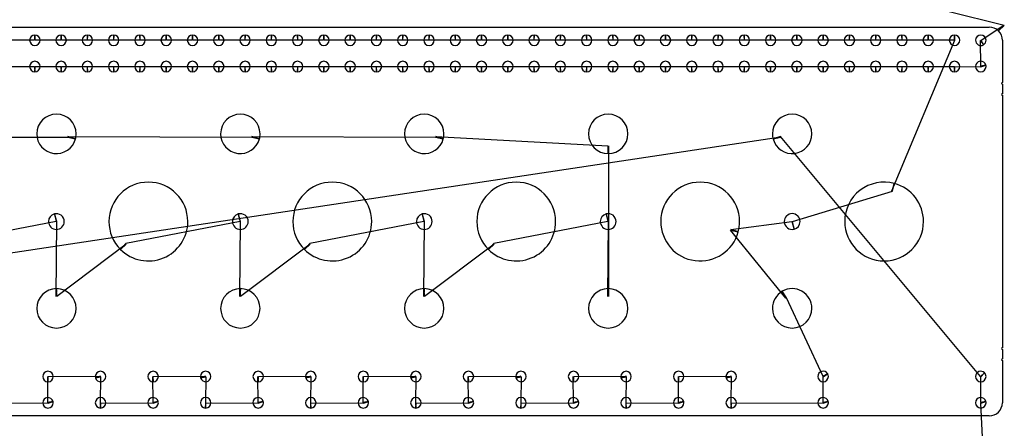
# Model space of a CAD drawing. Header units: inches. Extents: x 1 to 33.5, y 1 to 47.1.
# Tile 5 of 9: x 14.7 to 33.4, y 16.3 to 24.1. Entities that reach past the tile are written whole.
import ezdxf

# ---------------------------------------------------------------- set-up
doc = ezdxf.new("R2010")
doc.units = ezdxf.units.IN
doc.layers.get('0').update_dxf_attribs({"linetype": 'CONTINUOUS'})
for name, color, linetype in [('10', 7, 'CONTINUOUS'), ('3', 7, 'CONTINUOUS'), ('9', 7, 'CONTINUOUS')]:
    doc.layers.add(name, color=color, linetype=linetype)

msp = doc.modelspace()

# ---------------------------------------------------------------- linework, layer by layer
at = {"color": 0, "linetype": 'CONTINUOUS'}
for p, q in [((33.434, 23.989), (11.814, 29.419)), ((32.991, 23.713), (33.425, 23.998)), ((14.982, 23.711), (14.491, 23.711)), ((15.482, 23.711), (14.991, 23.711)), ((15.982, 23.711), (15.491, 23.711)), ((16.482, 23.711), (15.991, 23.711)), ((16.982, 23.711), (16.491, 23.711)), ((17.482, 23.711), (16.991, 23.711)), ((17.982, 23.711), (17.491, 23.711)), ((18.482, 23.711), (17.991, 23.711)), ((18.982, 23.711), (18.491, 23.711)), ((19.482, 23.711), (18.991, 23.711)), ((19.982, 23.711), (19.491, 23.711)), ((20.482, 23.711), (19.991, 23.711)), ((20.982, 23.711), (20.491, 23.711)), ((21.482, 23.711), (20.991, 23.711)), ((21.982, 23.711), (21.491, 23.711)), ((22.482, 23.711), (21.991, 23.711)), ((22.982, 23.711), (22.491, 23.711)), ((23.482, 23.711), (22.991, 23.711)), ((23.982, 23.711), (23.491, 23.711)), ((24.482, 23.711), (23.991, 23.711)), ((24.982, 23.711), (24.491, 23.711)), ((25.482, 23.711), (24.991, 23.711)), ((25.982, 23.711), (25.491, 23.711)), ((26.482, 23.711), (25.991, 23.711)), ((26.982, 23.711), (26.491, 23.711)), ((27.482, 23.711), (26.991, 23.711)), ((27.982, 23.711), (27.491, 23.711)), ((28.482, 23.711), (27.991, 23.711)), ((28.982, 23.711), (28.491, 23.711)), ((29.482, 23.711), (28.991, 23.711)), ((29.982, 23.711), (29.491, 23.711)), ((30.482, 23.711), (29.991, 23.711)), ((30.982, 23.711), (30.491, 23.711)), ((31.482, 23.711), (30.991, 23.711)), ((31.296, 20.843), (32.491, 23.711)), ((31.982, 23.711), (31.491, 23.711)), ((32.482, 23.711), (31.991, 23.711)), ((32.986, 23.215), (32.983, 23.708)), ((14.491, 23.211), (14.982, 23.211)), ((14.991, 23.211), (15.482, 23.211)), ((15.491, 23.211), (15.982, 23.211)), ((15.991, 23.211), (16.482, 23.211)), ((16.491, 23.211), (16.982, 23.211)), ((16.991, 23.211), (17.482, 23.211)), ((17.491, 23.211), (17.982, 23.211)), ((17.991, 23.211), (18.482, 23.211)), ((18.491, 23.211), (18.982, 23.211)), ((18.991, 23.211), (19.482, 23.211)), ((19.491, 23.211), (19.982, 23.211)), ((19.991, 23.211), (20.482, 23.211)), ((20.491, 23.211), (20.982, 23.211)), ((20.991, 23.211), (21.482, 23.211)), ((21.491, 23.211), (21.982, 23.211)), ((21.991, 23.211), (22.482, 23.211)), ((22.491, 23.211), (22.982, 23.211)), ((22.991, 23.211), (23.482, 23.211)), ((23.491, 23.211), (23.982, 23.211)), ((23.991, 23.211), (24.482, 23.211)), ((24.491, 23.211), (24.982, 23.211)), ((24.991, 23.211), (25.482, 23.211)), ((25.491, 23.211), (25.982, 23.211)), ((25.991, 23.211), (26.482, 23.211)), ((26.491, 23.211), (26.982, 23.211)), ((26.991, 23.211), (27.482, 23.211)), ((27.491, 23.211), (27.982, 23.211)), ((27.991, 23.211), (28.482, 23.211)), ((28.491, 23.211), (28.982, 23.211)), ((28.991, 23.211), (29.482, 23.211)), ((29.491, 23.211), (29.982, 23.211)), ((29.991, 23.211), (30.482, 23.211)), ((30.491, 23.211), (30.982, 23.211)), ((30.991, 23.211), (31.482, 23.211)), ((31.491, 23.211), (31.982, 23.211)), ((31.991, 23.211), (32.482, 23.211)), ((32.491, 23.211), (32.988, 23.207)), ((29.181, 21.864), (8.561, 18.763)), ((12.116, 21.877), (15.613, 21.864)), ((15.616, 21.877), (19.113, 21.864)), ((19.116, 21.877), (22.613, 21.864)), ((22.616, 21.877), (25.89, 21.704)), ((32.984, 17.315), (29.178, 21.877)), ((25.903, 21.704), (25.903, 18.834)), ((29.403, 20.263), (31.309, 20.839)), ((15.391, 20.26), (13.218, 19.841)), ((15.39, 18.834), (15.403, 20.263)), ((18.891, 20.26), (16.718, 19.841)), ((18.89, 18.834), (18.903, 20.263)), ((22.391, 20.26), (20.218, 19.841)), ((22.39, 18.834), (22.403, 20.263)), ((25.891, 20.26), (23.718, 19.841)), ((25.89, 18.834), (25.903, 20.263)), ((28.228, 20.112), (29.391, 20.259)), ((29.279, 18.8), (28.225, 20.1)), ((16.727, 19.832), (15.403, 18.834)), ((20.227, 19.832), (18.903, 18.834)), ((23.727, 19.832), (22.403, 18.834)), ((29.985, 17.315), (29.29, 18.807)), ((15.236, 16.816), (15.232, 17.312)), ((15.241, 17.312), (16.236, 17.316)), ((16.238, 17.307), (16.232, 16.812)), ((17.236, 16.816), (17.232, 17.312)), ((17.241, 17.312), (18.236, 17.316)), ((18.238, 17.307), (18.232, 16.812)), ((19.236, 16.816), (19.232, 17.312)), ((19.241, 17.312), (20.236, 17.316)), ((20.238, 17.307), (20.232, 16.812)), ((21.236, 16.816), (21.232, 17.312)), ((21.241, 17.312), (22.236, 17.316)), ((22.238, 17.307), (22.232, 16.812)), ((23.236, 16.816), (23.232, 17.312)), ((23.241, 17.312), (24.236, 17.316)), ((24.238, 17.307), (24.232, 16.812)), ((25.236, 16.816), (25.232, 17.312)), ((25.241, 17.312), (26.236, 17.316)), ((26.238, 17.307), (26.232, 16.812)), ((27.236, 16.816), (27.232, 17.312)), ((27.241, 17.312), (28.236, 17.316)), ((28.238, 17.307), (28.232, 16.812)), ((29.986, 16.816), (29.989, 17.308)), ((32.986, 16.816), (32.99, 17.309)), ((14.241, 16.812), (15.238, 16.807)), ((16.241, 16.812), (17.238, 16.807)), ((18.241, 16.812), (19.238, 16.807)), ((20.241, 16.812), (21.238, 16.807)), ((22.241, 16.812), (23.238, 16.807)), ((24.241, 16.812), (25.238, 16.807)), ((26.241, 16.812), (27.238, 16.807)), ((28.241, 16.812), (29.988, 16.807))]:
    msp.add_line(p, q, dxfattribs=at)
at = {"layer": '10', "color": 10, "linetype": 'CONTINUOUS'}
msp.add_line((33.38, 8.815), (32.988, 16.807), dxfattribs=at)
at = {"layer": '3', "color": 3, "linetype": 'CONTINUOUS'}
for p, q in [((1.327, 23.961), (33.147, 23.961)), ((33.397, 23.711), (33.397, 22.906)), ((33.397, 22.876), (33.397, 22.694)), ((33.397, 22.664), (33.397, 17.859)), ((33.397, 17.829), (33.397, 17.647)), ((33.397, 17.617), (33.397, 16.812)), ((33.147, 16.562), (1.327, 16.562))]:
    msp.add_line(p, q, dxfattribs=at)
for centre, radius, start, end in [((14.987, 23.711), 0.1, 90, 180), ((14.987, 23.711), 0.1, 360, 90), ((15.487, 23.711), 0.1, 90, 180), ((15.487, 23.711), 0.1, 360, 90), ((15.987, 23.711), 0.1, 90, 180), ((15.987, 23.711), 0.1, 360, 90), ((16.487, 23.711), 0.1, 90, 180), ((16.487, 23.711), 0.1, 360, 90), ((16.987, 23.711), 0.1, 90, 180), ((16.987, 23.711), 0.1, 360, 90), ((17.487, 23.711), 0.1, 90, 180), ((17.487, 23.711), 0.1, 360, 90), ((17.987, 23.711), 0.1, 90, 180), ((17.987, 23.711), 0.1, 360, 90), ((18.487, 23.711), 0.1, 90, 180), ((18.487, 23.711), 0.1, 360, 90), ((18.987, 23.711), 0.1, 90, 180), ((18.987, 23.711), 0.1, 360, 90), ((19.487, 23.711), 0.1, 90, 180), ((19.487, 23.711), 0.1, 360, 90), ((19.987, 23.711), 0.1, 90, 180), ((19.987, 23.711), 0.1, 360, 90), ((20.487, 23.711), 0.1, 90, 180), ((20.487, 23.711), 0.1, 360, 90), ((20.987, 23.711), 0.1, 90, 180), ((20.987, 23.711), 0.1, 360, 90), ((21.487, 23.711), 0.1, 90, 180), ((21.487, 23.711), 0.1, 360, 90), ((21.987, 23.711), 0.1, 90, 180), ((21.987, 23.711), 0.1, 360, 90), ((22.487, 23.711), 0.1, 90, 180), ((22.487, 23.711), 0.1, 360, 90), ((22.987, 23.711), 0.1, 90, 180), ((22.987, 23.711), 0.1, 360, 90), ((23.487, 23.711), 0.1, 90, 180), ((23.487, 23.711), 0.1, 360, 90), ((23.987, 23.711), 0.1, 90, 180), ((23.987, 23.711), 0.1, 360, 90), ((24.487, 23.711), 0.1, 90, 180), ((24.487, 23.711), 0.1, 360, 90), ((24.987, 23.711), 0.1, 90, 180), ((24.987, 23.711), 0.1, 360, 90), ((25.487, 23.711), 0.1, 90, 180), ((25.487, 23.711), 0.1, 360, 90), ((25.987, 23.711), 0.1, 90, 180), ((25.987, 23.711), 0.1, 360, 90), ((26.487, 23.711), 0.1, 90, 180), ((26.487, 23.711), 0.1, 360, 90), ((26.987, 23.711), 0.1, 90, 180), ((26.987, 23.711), 0.1, 360, 90), ((27.487, 23.711), 0.1, 90, 180), ((27.487, 23.711), 0.1, 360, 90), ((27.987, 23.711), 0.1, 90, 180), ((27.987, 23.711), 0.1, 360, 90), ((28.487, 23.711), 0.1, 90, 180), ((28.487, 23.711), 0.1, 360, 90), ((28.987, 23.711), 0.1, 90, 180), ((28.987, 23.711), 0.1, 360, 90), ((29.487, 23.711), 0.1, 90, 180), ((29.487, 23.711), 0.1, 360, 90), ((29.987, 23.711), 0.1, 90, 180), ((29.987, 23.711), 0.1, 360, 90), ((30.487, 23.711), 0.1, 90, 180), ((30.487, 23.711), 0.1, 360, 90), ((30.987, 23.711), 0.1, 90, 180), ((30.987, 23.711), 0.1, 360, 90), ((31.487, 23.711), 0.1, 90, 180), ((31.487, 23.711), 0.1, 360, 90), ((31.987, 23.711), 0.1, 90, 180), ((31.987, 23.711), 0.1, 360, 90), ((32.487, 23.711), 0.1, 90, 180), ((32.487, 23.711), 0.1, 360, 90), ((32.987, 23.711), 0.1, 360, 180), ((33.147, 23.711), 0.25, 45, 90), ((33.147, 23.711), 0.25, 0, 45), ((14.987, 23.711), 0.1, 180, 360), ((15.487, 23.711), 0.1, 180, 360), ((15.987, 23.711), 0.1, 180, 360), ((16.487, 23.711), 0.1, 180, 360), ((16.987, 23.711), 0.1, 180, 360), ((17.487, 23.711), 0.1, 180, 360), ((17.987, 23.711), 0.1, 180, 360), ((18.487, 23.711), 0.1, 180, 360), ((18.987, 23.711), 0.1, 180, 360), ((19.487, 23.711), 0.1, 180, 360), ((19.987, 23.711), 0.1, 180, 360), ((20.487, 23.711), 0.1, 180, 360), ((20.987, 23.711), 0.1, 180, 360), ((21.487, 23.711), 0.1, 180, 360), ((21.987, 23.711), 0.1, 180, 360), ((22.487, 23.711), 0.1, 180, 360), ((22.987, 23.711), 0.1, 180, 360), ((23.487, 23.711), 0.1, 180, 360), ((23.987, 23.711), 0.1, 180, 360), ((24.487, 23.711), 0.1, 180, 360), ((24.987, 23.711), 0.1, 180, 360), ((25.487, 23.711), 0.1, 180, 360), ((25.987, 23.711), 0.1, 180, 360), ((26.487, 23.711), 0.1, 180, 360), ((26.987, 23.711), 0.1, 180, 360), ((27.487, 23.711), 0.1, 180, 360), ((27.987, 23.711), 0.1, 180, 360), ((28.487, 23.711), 0.1, 180, 360), ((28.987, 23.711), 0.1, 180, 360), ((29.487, 23.711), 0.1, 180, 360), ((29.987, 23.711), 0.1, 180, 360), ((30.487, 23.711), 0.1, 180, 360), ((30.987, 23.711), 0.1, 180, 360), ((31.487, 23.711), 0.1, 180, 360), ((31.987, 23.711), 0.1, 180, 360), ((32.487, 23.711), 0.1, 180, 360), ((32.987, 23.711), 0.1, 180, 300), ((32.987, 23.711), 0.1, 300, 0), ((14.987, 23.211), 0.1, 360, 180), ((15.487, 23.211), 0.1, 360, 180), ((15.987, 23.211), 0.1, 360, 180), ((16.487, 23.211), 0.1, 360, 180), ((16.987, 23.211), 0.1, 360, 180), ((17.487, 23.211), 0.1, 360, 180), ((17.987, 23.211), 0.1, 360, 180), ((18.487, 23.211), 0.1, 360, 180), ((18.987, 23.211), 0.1, 360, 180), ((19.487, 23.211), 0.1, 360, 180), ((19.987, 23.211), 0.1, 360, 180), ((20.487, 23.211), 0.1, 360, 180), ((20.987, 23.211), 0.1, 360, 180), ((21.487, 23.211), 0.1, 360, 180), ((21.987, 23.211), 0.1, 360, 180), ((22.487, 23.211), 0.1, 360, 180), ((22.987, 23.211), 0.1, 360, 180), ((23.487, 23.211), 0.1, 360, 180), ((23.987, 23.211), 0.1, 360, 180), ((24.487, 23.211), 0.1, 360, 180), ((24.987, 23.211), 0.1, 360, 180), ((25.487, 23.211), 0.1, 360, 180), ((25.987, 23.211), 0.1, 360, 180), ((26.487, 23.211), 0.1, 360, 180), ((26.987, 23.211), 0.1, 360, 180), ((27.487, 23.211), 0.1, 360, 180), ((27.987, 23.211), 0.1, 360, 180), ((28.487, 23.211), 0.1, 360, 180), ((28.987, 23.211), 0.1, 360, 180), ((29.487, 23.211), 0.1, 360, 180), ((29.987, 23.211), 0.1, 360, 180), ((30.487, 23.211), 0.1, 360, 180), ((30.987, 23.211), 0.1, 360, 180), ((31.487, 23.211), 0.1, 360, 180), ((31.987, 23.211), 0.1, 360, 180), ((32.487, 23.211), 0.1, 360, 180), ((32.987, 23.211), 0.1, 15, 180), ((32.987, 23.211), 0.1, 360, 15), ((14.987, 23.211), 0.1, 180, 270), ((14.987, 23.211), 0.1, 270, 0), ((15.487, 23.211), 0.1, 180, 270), ((15.487, 23.211), 0.1, 270, 0), ((15.987, 23.211), 0.1, 180, 270), ((15.987, 23.211), 0.1, 270, 0), ((16.487, 23.211), 0.1, 180, 270), ((16.487, 23.211), 0.1, 270, 0), ((16.987, 23.211), 0.1, 180, 270), ((16.987, 23.211), 0.1, 270, 0), ((17.487, 23.211), 0.1, 180, 270), ((17.487, 23.211), 0.1, 270, 0), ((17.987, 23.211), 0.1, 180, 270), ((17.987, 23.211), 0.1, 270, 0), ((18.487, 23.211), 0.1, 180, 270), ((18.487, 23.211), 0.1, 270, 0), ((18.987, 23.211), 0.1, 180, 270), ((18.987, 23.211), 0.1, 270, 0), ((19.487, 23.211), 0.1, 180, 270), ((19.487, 23.211), 0.1, 270, 0), ((19.987, 23.211), 0.1, 180, 270), ((19.987, 23.211), 0.1, 270, 0), ((20.487, 23.211), 0.1, 180, 270), ((20.487, 23.211), 0.1, 270, 0), ((20.987, 23.211), 0.1, 180, 270), ((20.987, 23.211), 0.1, 270, 0), ((21.487, 23.211), 0.1, 180, 270), ((21.487, 23.211), 0.1, 270, 0), ((21.987, 23.211), 0.1, 180, 270), ((21.987, 23.211), 0.1, 270, 0), ((22.487, 23.211), 0.1, 180, 270), ((22.487, 23.211), 0.1, 270, 0), ((22.987, 23.211), 0.1, 180, 270), ((22.987, 23.211), 0.1, 270, 0), ((23.487, 23.211), 0.1, 180, 270), ((23.487, 23.211), 0.1, 270, 0), ((23.987, 23.211), 0.1, 180, 270), ((23.987, 23.211), 0.1, 270, 0), ((24.487, 23.211), 0.1, 180, 270), ((24.487, 23.211), 0.1, 270, 0), ((24.987, 23.211), 0.1, 180, 270), ((24.987, 23.211), 0.1, 270, 0), ((25.487, 23.211), 0.1, 180, 270), ((25.487, 23.211), 0.1, 270, 0), ((25.987, 23.211), 0.1, 180, 270), ((25.987, 23.211), 0.1, 270, 0), ((26.487, 23.211), 0.1, 180, 270), ((26.487, 23.211), 0.1, 270, 0), ((26.987, 23.211), 0.1, 180, 270), ((26.987, 23.211), 0.1, 270, 0), ((27.487, 23.211), 0.1, 180, 270), ((27.487, 23.211), 0.1, 270, 0), ((27.987, 23.211), 0.1, 180, 270), ((27.987, 23.211), 0.1, 270, 0), ((28.487, 23.211), 0.1, 180, 270), ((28.487, 23.211), 0.1, 270, 0), ((28.987, 23.211), 0.1, 180, 270), ((28.987, 23.211), 0.1, 270, 0), ((29.487, 23.211), 0.1, 180, 270), ((29.487, 23.211), 0.1, 270, 0), ((29.987, 23.211), 0.1, 180, 270), ((29.987, 23.211), 0.1, 270, 0), ((30.487, 23.211), 0.1, 180, 270), ((30.487, 23.211), 0.1, 270, 0), ((30.987, 23.211), 0.1, 180, 270), ((30.987, 23.211), 0.1, 270, 0), ((31.487, 23.211), 0.1, 180, 270), ((31.487, 23.211), 0.1, 270, 0), ((31.987, 23.211), 0.1, 180, 270), ((31.987, 23.211), 0.1, 270, 0), ((32.487, 23.211), 0.1, 180, 270), ((32.487, 23.211), 0.1, 270, 0), ((32.987, 23.211), 0.1, 180, 360), ((33.397, 22.891), 0.015, 90, 270), ((33.397, 22.679), 0.015, 90, 270), ((15.397, 21.929), 0.375, 360, 180), ((18.897, 21.929), 0.375, 360, 180), ((22.397, 21.929), 0.375, 360, 180), ((25.897, 21.929), 0.375, 360, 180), ((29.397, 21.929), 0.375, 360, 180), ((15.397, 21.929), 0.375, 180, 345), ((15.397, 21.929), 0.375, 345, 0), ((18.897, 21.929), 0.375, 180, 345), ((18.897, 21.929), 0.375, 345, 0), ((22.397, 21.929), 0.375, 180, 345), ((22.397, 21.929), 0.375, 345, 0), ((25.897, 21.929), 0.375, 180, 270), ((25.897, 21.929), 0.375, 270, 0), ((29.397, 21.929), 0.375, 180, 195), ((29.397, 21.929), 0.375, 195, 0), ((17.147, 20.261), 0.75, 360, 180), ((20.647, 20.261), 0.75, 360, 180), ((24.147, 20.261), 0.75, 360, 180), ((27.647, 20.261), 0.75, 360, 180), ((31.147, 20.261), 0.75, 75, 180), ((31.147, 20.261), 0.75, 360, 75), ((15.397, 20.261), 0.15, 105, 180), ((15.397, 20.261), 0.15, 180, 360), ((15.397, 20.261), 0.15, 360, 105), ((17.147, 20.261), 0.75, 180, 225), ((17.147, 20.261), 0.75, 225, 0), ((18.897, 20.261), 0.15, 105, 180), ((18.897, 20.261), 0.15, 180, 360), ((18.897, 20.261), 0.15, 360, 105), ((20.647, 20.261), 0.75, 180, 225), ((20.647, 20.261), 0.75, 225, 0), ((22.397, 20.261), 0.15, 105, 180), ((22.397, 20.261), 0.15, 180, 360), ((22.397, 20.261), 0.15, 360, 105), ((24.147, 20.261), 0.75, 180, 225), ((24.147, 20.261), 0.75, 225, 0), ((25.897, 20.261), 0.15, 105, 180), ((25.897, 20.261), 0.15, 180, 360), ((25.897, 20.261), 0.15, 360, 105), ((27.647, 20.261), 0.75, 180, 345), ((27.647, 20.261), 0.75, 345, 0), ((29.397, 20.261), 0.15, 360, 180), ((29.397, 20.261), 0.15, 180, 285), ((29.397, 20.261), 0.15, 285, 0), ((31.147, 20.261), 0.75, 180, 360), ((15.397, 18.609), 0.375, 90, 180), ((15.397, 18.609), 0.375, 360, 90), ((18.897, 18.609), 0.375, 90, 180), ((18.897, 18.609), 0.375, 360, 90), ((22.397, 18.609), 0.375, 90, 180), ((22.397, 18.609), 0.375, 360, 90), ((25.897, 18.609), 0.375, 90, 180), ((25.897, 18.609), 0.375, 360, 90), ((29.397, 18.609), 0.375, 120, 180), ((29.397, 18.609), 0.375, 360, 120), ((15.397, 18.609), 0.375, 180, 360), ((18.897, 18.609), 0.375, 180, 360), ((22.397, 18.609), 0.375, 180, 360), ((25.897, 18.609), 0.375, 180, 360), ((29.397, 18.609), 0.375, 180, 360), ((33.397, 17.844), 0.015, 90, 270), ((33.397, 17.632), 0.015, 90, 270), ((15.237, 17.312), 0.1, 360, 180), ((15.237, 17.312), 0.1, 180, 270), ((15.237, 17.312), 0.1, 270, 0), ((16.237, 17.312), 0.1, 360, 180), ((16.237, 17.312), 0.1, 180, 195), ((16.237, 17.312), 0.1, 195, 0), ((17.237, 17.312), 0.1, 360, 180), ((17.237, 17.312), 0.1, 180, 270), ((17.237, 17.312), 0.1, 270, 0), ((18.237, 17.312), 0.1, 360, 180), ((18.237, 17.312), 0.1, 180, 195), ((18.237, 17.312), 0.1, 195, 0), ((19.237, 17.312), 0.1, 360, 180), ((19.237, 17.312), 0.1, 180, 270), ((19.237, 17.312), 0.1, 270, 0), ((20.237, 17.312), 0.1, 360, 180), ((20.237, 17.312), 0.1, 180, 195), ((20.237, 17.312), 0.1, 195, 0), ((21.237, 17.312), 0.1, 360, 180), ((21.237, 17.312), 0.1, 180, 270), ((21.237, 17.312), 0.1, 270, 0), ((22.237, 17.312), 0.1, 360, 180), ((22.237, 17.312), 0.1, 180, 195), ((22.237, 17.312), 0.1, 195, 0), ((23.237, 17.312), 0.1, 360, 180), ((23.237, 17.312), 0.1, 180, 270), ((23.237, 17.312), 0.1, 270, 0), ((24.237, 17.312), 0.1, 360, 180), ((24.237, 17.312), 0.1, 180, 195), ((24.237, 17.312), 0.1, 195, 0), ((25.237, 17.312), 0.1, 360, 180), ((25.237, 17.312), 0.1, 180, 270), ((25.237, 17.312), 0.1, 270, 0), ((26.237, 17.312), 0.1, 360, 180), ((26.237, 17.312), 0.1, 180, 195), ((26.237, 17.312), 0.1, 195, 0), ((27.237, 17.312), 0.1, 360, 180), ((27.237, 17.312), 0.1, 180, 270), ((27.237, 17.312), 0.1, 270, 0), ((28.237, 17.312), 0.1, 360, 180), ((28.237, 17.312), 0.1, 180, 195), ((28.237, 17.312), 0.1, 195, 0), ((29.987, 17.312), 0.1, 30, 180), ((29.987, 17.312), 0.1, 180, 360), ((29.987, 17.312), 0.1, 360, 30), ((32.987, 17.312), 0.1, 45, 180), ((32.987, 17.312), 0.1, 180, 360), ((32.987, 17.312), 0.1, 360, 45), ((15.237, 16.812), 0.1, 15, 180), ((16.237, 16.812), 0.1, 360, 180), ((17.237, 16.812), 0.1, 15, 180), ((18.237, 16.812), 0.1, 360, 180), ((19.237, 16.812), 0.1, 15, 180), ((20.237, 16.812), 0.1, 360, 180), ((21.237, 16.812), 0.1, 15, 180), ((22.237, 16.812), 0.1, 360, 180), ((23.237, 16.812), 0.1, 15, 180), ((24.237, 16.812), 0.1, 360, 180), ((25.237, 16.812), 0.1, 15, 180), ((26.237, 16.812), 0.1, 360, 180), ((27.237, 16.812), 0.1, 15, 180), ((28.237, 16.812), 0.1, 360, 180), ((29.987, 16.812), 0.1, 15, 180), ((32.987, 16.812), 0.1, 15, 180), ((15.237, 16.812), 0.1, 180, 360), ((15.237, 16.812), 0.1, 360, 15), ((16.237, 16.812), 0.1, 180, 270), ((16.237, 16.812), 0.1, 270, 0), ((17.237, 16.812), 0.1, 180, 360), ((17.237, 16.812), 0.1, 360, 15), ((18.237, 16.812), 0.1, 180, 270), ((18.237, 16.812), 0.1, 270, 0), ((19.237, 16.812), 0.1, 180, 360), ((19.237, 16.812), 0.1, 360, 15), ((20.237, 16.812), 0.1, 180, 270), ((20.237, 16.812), 0.1, 270, 0), ((21.237, 16.812), 0.1, 180, 360), ((21.237, 16.812), 0.1, 360, 15), ((22.237, 16.812), 0.1, 180, 270), ((22.237, 16.812), 0.1, 270, 0), ((23.237, 16.812), 0.1, 180, 360), ((23.237, 16.812), 0.1, 360, 15), ((24.237, 16.812), 0.1, 180, 270), ((24.237, 16.812), 0.1, 270, 0), ((25.237, 16.812), 0.1, 180, 360), ((25.237, 16.812), 0.1, 360, 15), ((26.237, 16.812), 0.1, 180, 270), ((26.237, 16.812), 0.1, 270, 0), ((27.237, 16.812), 0.1, 180, 360), ((27.237, 16.812), 0.1, 360, 15), ((28.237, 16.812), 0.1, 180, 270), ((28.237, 16.812), 0.1, 270, 0), ((29.987, 16.812), 0.1, 180, 360), ((29.987, 16.812), 0.1, 360, 15), ((32.987, 16.812), 0.1, 180, 360), ((32.987, 16.812), 0.1, 360, 15), ((33.147, 16.812), 0.25, 270, 0)]:
    msp.add_arc(centre, radius, start, end, dxfattribs=at)
at = {"layer": '9', "color": 9, "linetype": 'CONTINUOUS'}
for p, q in [((33.425, 23.998), (33.324, 23.888)), ((33.324, 23.888), (33.434, 23.989)), ((14.987, 23.811), (14.982, 23.711)), ((14.991, 23.711), (14.987, 23.811)), ((15.487, 23.811), (15.482, 23.711)), ((15.491, 23.711), (15.487, 23.811)), ((15.987, 23.811), (15.982, 23.711)), ((15.991, 23.711), (15.987, 23.811)), ((16.487, 23.811), (16.482, 23.711)), ((16.491, 23.711), (16.487, 23.811)), ((16.987, 23.811), (16.982, 23.711)), ((16.991, 23.711), (16.987, 23.811)), ((17.487, 23.811), (17.482, 23.711)), ((17.491, 23.711), (17.487, 23.811)), ((17.987, 23.811), (17.982, 23.711)), ((17.991, 23.711), (17.987, 23.811)), ((18.487, 23.811), (18.482, 23.711)), ((18.491, 23.711), (18.487, 23.811)), ((18.987, 23.811), (18.982, 23.711)), ((18.991, 23.711), (18.987, 23.811)), ((19.487, 23.811), (19.482, 23.711)), ((19.491, 23.711), (19.487, 23.811)), ((19.987, 23.811), (19.982, 23.711)), ((19.991, 23.711), (19.987, 23.811)), ((20.487, 23.811), (20.482, 23.711)), ((20.491, 23.711), (20.487, 23.811)), ((20.987, 23.811), (20.982, 23.711)), ((20.991, 23.711), (20.987, 23.811)), ((21.487, 23.811), (21.482, 23.711)), ((21.491, 23.711), (21.487, 23.811)), ((21.987, 23.811), (21.982, 23.711)), ((21.991, 23.711), (21.987, 23.811)), ((22.487, 23.811), (22.482, 23.711)), ((22.491, 23.711), (22.487, 23.811)), ((22.987, 23.811), (22.982, 23.711)), ((22.991, 23.711), (22.987, 23.811)), ((23.487, 23.811), (23.482, 23.711)), ((23.491, 23.711), (23.487, 23.811)), ((23.987, 23.811), (23.982, 23.711)), ((23.991, 23.711), (23.987, 23.811)), ((24.487, 23.811), (24.482, 23.711)), ((24.491, 23.711), (24.487, 23.811)), ((24.987, 23.811), (24.982, 23.711)), ((24.991, 23.711), (24.987, 23.811)), ((25.487, 23.811), (25.482, 23.711)), ((25.491, 23.711), (25.487, 23.811)), ((25.987, 23.811), (25.982, 23.711)), ((25.991, 23.711), (25.987, 23.811)), ((26.487, 23.811), (26.482, 23.711)), ((26.491, 23.711), (26.487, 23.811)), ((26.987, 23.811), (26.982, 23.711)), ((26.991, 23.711), (26.987, 23.811)), ((27.487, 23.811), (27.482, 23.711)), ((27.491, 23.711), (27.487, 23.811)), ((27.987, 23.811), (27.982, 23.711)), ((27.991, 23.711), (27.987, 23.811)), ((28.487, 23.811), (28.482, 23.711)), ((28.491, 23.711), (28.487, 23.811)), ((28.987, 23.811), (28.982, 23.711)), ((28.991, 23.711), (28.987, 23.811)), ((29.487, 23.811), (29.482, 23.711)), ((29.491, 23.711), (29.487, 23.811)), ((29.987, 23.811), (29.982, 23.711)), ((29.991, 23.711), (29.987, 23.811)), ((30.487, 23.811), (30.482, 23.711)), ((30.491, 23.711), (30.487, 23.811)), ((30.987, 23.811), (30.982, 23.711)), ((30.991, 23.711), (30.987, 23.811)), ((31.487, 23.811), (31.482, 23.711)), ((31.491, 23.711), (31.487, 23.811)), ((31.987, 23.811), (31.982, 23.711)), ((31.991, 23.711), (31.987, 23.811)), ((32.487, 23.811), (32.482, 23.711)), ((32.491, 23.711), (32.487, 23.811)), ((32.983, 23.708), (33.037, 23.624)), ((33.037, 23.624), (32.991, 23.713)), ((33.083, 23.237), (32.986, 23.215)), ((32.988, 23.207), (33.083, 23.237)), ((14.982, 23.211), (14.987, 23.111)), ((14.987, 23.111), (14.991, 23.211)), ((15.482, 23.211), (15.487, 23.111)), ((15.487, 23.111), (15.491, 23.211)), ((15.982, 23.211), (15.987, 23.111)), ((15.987, 23.111), (15.991, 23.211)), ((16.482, 23.211), (16.487, 23.111)), ((16.487, 23.111), (16.491, 23.211)), ((16.982, 23.211), (16.987, 23.111)), ((16.987, 23.111), (16.991, 23.211)), ((17.482, 23.211), (17.487, 23.111)), ((17.487, 23.111), (17.491, 23.211)), ((17.982, 23.211), (17.987, 23.111)), ((17.987, 23.111), (17.991, 23.211)), ((18.482, 23.211), (18.487, 23.111)), ((18.487, 23.111), (18.491, 23.211)), ((18.982, 23.211), (18.987, 23.111)), ((18.987, 23.111), (18.991, 23.211)), ((19.482, 23.211), (19.487, 23.111)), ((19.487, 23.111), (19.491, 23.211)), ((19.982, 23.211), (19.987, 23.111)), ((19.987, 23.111), (19.991, 23.211)), ((20.482, 23.211), (20.487, 23.111)), ((20.487, 23.111), (20.491, 23.211)), ((20.982, 23.211), (20.987, 23.111)), ((20.987, 23.111), (20.991, 23.211)), ((21.482, 23.211), (21.487, 23.111)), ((21.487, 23.111), (21.491, 23.211)), ((21.982, 23.211), (21.987, 23.111)), ((21.987, 23.111), (21.991, 23.211)), ((22.482, 23.211), (22.487, 23.111)), ((22.487, 23.111), (22.491, 23.211)), ((22.982, 23.211), (22.987, 23.111)), ((22.987, 23.111), (22.991, 23.211)), ((23.482, 23.211), (23.487, 23.111)), ((23.487, 23.111), (23.491, 23.211)), ((23.982, 23.211), (23.987, 23.111)), ((23.987, 23.111), (23.991, 23.211)), ((24.482, 23.211), (24.487, 23.111)), ((24.487, 23.111), (24.491, 23.211)), ((24.982, 23.211), (24.987, 23.111)), ((24.987, 23.111), (24.991, 23.211)), ((25.482, 23.211), (25.487, 23.111)), ((25.487, 23.111), (25.491, 23.211)), ((25.982, 23.211), (25.987, 23.111)), ((25.987, 23.111), (25.991, 23.211)), ((26.482, 23.211), (26.487, 23.111)), ((26.487, 23.111), (26.491, 23.211)), ((26.982, 23.211), (26.987, 23.111)), ((26.987, 23.111), (26.991, 23.211)), ((27.482, 23.211), (27.487, 23.111)), ((27.487, 23.111), (27.491, 23.211)), ((27.982, 23.211), (27.987, 23.111)), ((27.987, 23.111), (27.991, 23.211)), ((28.482, 23.211), (28.487, 23.111)), ((28.487, 23.111), (28.491, 23.211)), ((28.982, 23.211), (28.987, 23.111)), ((28.987, 23.111), (28.991, 23.211)), ((29.482, 23.211), (29.487, 23.111)), ((29.487, 23.111), (29.491, 23.211)), ((29.982, 23.211), (29.987, 23.111)), ((29.987, 23.111), (29.991, 23.211)), ((30.482, 23.211), (30.487, 23.111)), ((30.487, 23.111), (30.491, 23.211)), ((30.982, 23.211), (30.987, 23.111)), ((30.987, 23.111), (30.991, 23.211)), ((31.482, 23.211), (31.487, 23.111)), ((31.487, 23.111), (31.491, 23.211)), ((31.982, 23.211), (31.987, 23.111)), ((31.987, 23.111), (31.991, 23.211)), ((32.482, 23.211), (32.487, 23.111)), ((32.487, 23.111), (32.491, 23.211)), ((15.613, 21.864), (15.759, 21.832)), ((15.759, 21.832), (15.616, 21.877)), ((19.113, 21.864), (19.259, 21.832)), ((19.259, 21.832), (19.116, 21.877)), ((22.613, 21.864), (22.759, 21.832)), ((22.759, 21.832), (22.616, 21.877)), ((29.178, 21.877), (29.035, 21.832)), ((29.035, 21.832), (29.181, 21.864)), ((25.89, 21.704), (25.897, 21.554)), ((25.897, 21.554), (25.903, 21.704)), ((31.341, 20.986), (31.296, 20.843)), ((31.309, 20.839), (31.341, 20.986)), ((15.403, 20.263), (15.358, 20.406)), ((15.358, 20.406), (15.391, 20.26)), ((18.903, 20.263), (18.858, 20.406)), ((18.858, 20.406), (18.891, 20.26)), ((22.403, 20.263), (22.358, 20.406)), ((22.358, 20.406), (22.391, 20.26)), ((25.903, 20.263), (25.858, 20.406)), ((25.858, 20.406), (25.891, 20.26)), ((29.391, 20.259), (29.436, 20.116)), ((29.436, 20.116), (29.403, 20.263)), ((28.225, 20.1), (28.371, 20.067)), ((28.371, 20.067), (28.228, 20.112)), ((16.718, 19.841), (16.617, 19.731)), ((16.617, 19.731), (16.727, 19.832)), ((20.218, 19.841), (20.117, 19.731)), ((20.117, 19.731), (20.227, 19.832)), ((23.718, 19.841), (23.617, 19.731)), ((23.617, 19.731), (23.727, 19.832)), ((15.397, 18.984), (15.39, 18.834)), ((15.403, 18.834), (15.397, 18.984)), ((18.897, 18.984), (18.89, 18.834)), ((18.903, 18.834), (18.897, 18.984)), ((22.397, 18.984), (22.39, 18.834)), ((22.403, 18.834), (22.397, 18.984)), ((25.897, 18.984), (25.89, 18.834)), ((25.903, 18.834), (25.897, 18.984)), ((29.29, 18.807), (29.209, 18.933)), ((29.209, 18.933), (29.279, 18.8)), ((15.232, 17.312), (15.237, 17.212)), ((15.237, 17.212), (15.241, 17.312)), ((16.236, 17.316), (16.14, 17.286)), ((16.14, 17.286), (16.238, 17.307)), ((17.232, 17.312), (17.237, 17.212)), ((17.237, 17.212), (17.241, 17.312)), ((18.236, 17.316), (18.14, 17.286)), ((18.14, 17.286), (18.238, 17.307)), ((19.232, 17.312), (19.237, 17.212)), ((19.237, 17.212), (19.241, 17.312)), ((20.236, 17.316), (20.14, 17.286)), ((20.14, 17.286), (20.238, 17.307)), ((21.232, 17.312), (21.237, 17.212)), ((21.237, 17.212), (21.241, 17.312)), ((22.236, 17.316), (22.14, 17.286)), ((22.14, 17.286), (22.238, 17.307)), ((23.232, 17.312), (23.237, 17.212)), ((23.237, 17.212), (23.241, 17.312)), ((24.236, 17.316), (24.14, 17.286)), ((24.14, 17.286), (24.238, 17.307)), ((25.232, 17.312), (25.237, 17.212)), ((25.237, 17.212), (25.241, 17.312)), ((26.236, 17.316), (26.14, 17.286)), ((26.14, 17.286), (26.238, 17.307)), ((27.232, 17.312), (27.237, 17.212)), ((27.237, 17.212), (27.241, 17.312)), ((28.236, 17.316), (28.14, 17.286)), ((28.14, 17.286), (28.238, 17.307)), ((30.073, 17.362), (29.985, 17.315)), ((29.989, 17.308), (30.073, 17.362)), ((33.058, 17.382), (32.984, 17.315)), ((32.99, 17.309), (33.058, 17.382)), ((15.333, 16.838), (15.236, 16.816)), ((15.238, 16.807), (15.333, 16.838)), ((16.232, 16.812), (16.237, 16.712)), ((16.237, 16.712), (16.241, 16.812)), ((17.333, 16.838), (17.236, 16.816)), ((17.238, 16.807), (17.333, 16.838)), ((18.232, 16.812), (18.237, 16.712)), ((18.237, 16.712), (18.241, 16.812)), ((19.333, 16.838), (19.236, 16.816)), ((19.238, 16.807), (19.333, 16.838)), ((20.232, 16.812), (20.237, 16.712)), ((20.237, 16.712), (20.241, 16.812)), ((21.333, 16.838), (21.236, 16.816)), ((21.238, 16.807), (21.333, 16.838)), ((22.232, 16.812), (22.237, 16.712)), ((22.237, 16.712), (22.241, 16.812)), ((23.333, 16.838), (23.236, 16.816)), ((23.238, 16.807), (23.333, 16.838)), ((24.232, 16.812), (24.237, 16.712)), ((24.237, 16.712), (24.241, 16.812)), ((25.333, 16.838), (25.236, 16.816)), ((25.238, 16.807), (25.333, 16.838)), ((26.232, 16.812), (26.237, 16.712)), ((26.237, 16.712), (26.241, 16.812)), ((27.333, 16.838), (27.236, 16.816)), ((27.238, 16.807), (27.333, 16.838)), ((28.232, 16.812), (28.237, 16.712)), ((28.237, 16.712), (28.241, 16.812)), ((30.083, 16.838), (29.986, 16.816)), ((29.988, 16.807), (30.083, 16.838)), ((33.083, 16.838), (32.986, 16.816)), ((32.988, 16.807), (33.083, 16.838))]:
    msp.add_line(p, q, dxfattribs=at)

doc.saveas('drawing.dxf')
